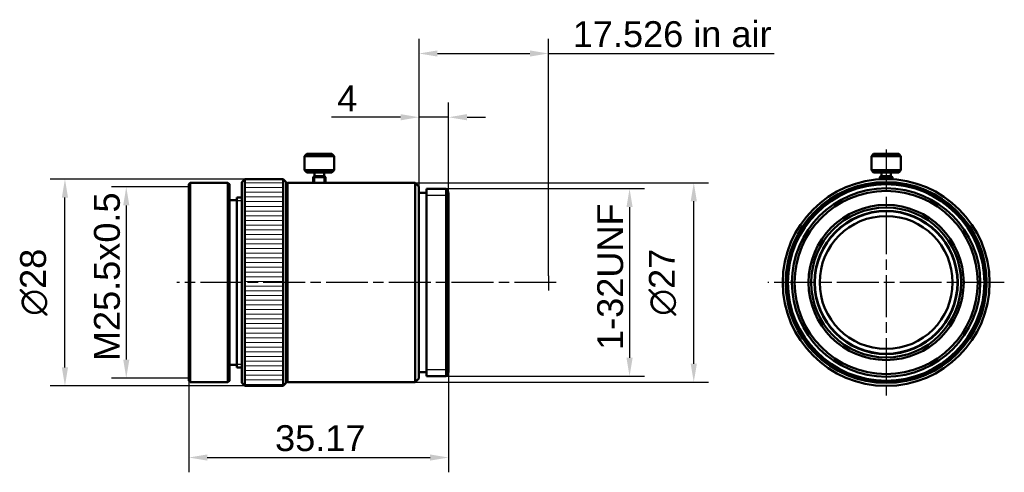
# Model space of a CAD drawing. Header units: millimetres. Extents: x 14 to 148, y 56 to 117.
import ezdxf

# ---------------------------------------------------------------- set-up
doc = ezdxf.new("R2010")
doc.units = ezdxf.units.MM
doc.linetypes.add('CHAIN', pattern=[0.3543, 0.2362, -0.0295, 0.0591, -0.0295])
for name, color, linetype, lineweight in [('Bemaßungen(DIN)', 179, 'Continuous', 25), ('Gewinde(DIN)', 179, 'Continuous', 25), ('Mittellinie(DIN)', 179, 'CHAIN', 25), ('Mittelpunktmarkierung(DIN)', 179, 'Continuous', 25), ('Schraffur', 179, 'Continuous', 9), ('Sichtbare Kanten(DIN)', 179, 'Continuous', 50), ('Skizziergeometrie(DIN)', 179, 'Continuous', 50)]:
    doc.layers.add(name, color=color, linetype=linetype, lineweight=lineweight)
doc.styles.add('STANDARD-BSI~0', font='arial.ttf')
doc.dimstyles.new('Katalogzeichnungen', dxfattribs={"dimtxt": 3.5, "dimasz": 2.5, "dimexe": 2, "dimexo": 0, "dimgap": 0.8, "dimtad": 1, "dimrnd": 1e-08, "dimdsep": 46, "dimtxsty": 'STANDARD-BSI~0', "dimcen": 0.09, "dimdle": 10, "dimclrd": 250, "dimclre": 250, "dimclrt": 250, "dimazin": 2, "dimtfac": 1, "dimtmove": 0, "dimatfit": 3, "dimfxl": 1, "dimtolj": 1, "dimtzin": 0, "dimlwd": 25, "dimlwe": 25, "dimarcsym": 0})

# ---------------------------------------------------------------- blocks, each defined once
blk = doc.blocks.new('*D10')
at = {"layer": 'Bemaßungen(DIN)', "color": 250, "linetype": 'Continuous', "lineweight": 25}
for p, q in [((37.16, 94.71), (26.69, 94.71)), ((28.69, 92.21), (28.69, 71.33)), ((37.16, 68.83), (26.69, 68.83))]:
    blk.add_line(p, q, dxfattribs=at)
at = {"layer": 'Bemaßungen(DIN)', "color": 250, "linetype": 'Continuous'}
for points in [[(28.28, 92.21), (29.11, 92.21), (28.69, 94.71)], [(28.28, 71.33), (29.11, 71.33), (28.69, 68.83)]]:
    blk.add_solid(points, dxfattribs=at)
at = {"layer": 'Defpoints', "color": 0, "linetype": 'Continuous'}
for p in [(37.16, 94.71), (28.69, 68.83), (37.16, 68.83)]:
    blk.add_point(p, dxfattribs=at)
at = {"layer": 'Bemaßungen(DIN)', "color": 250, "linetype": 'Continuous', "lineweight": 25, "insert": (24.32, 69.77), "char_height": 3.5, "attachment_point": 1, "rotation": 90, "style": 'STANDARD-BSI~0'}
blk.add_mtext('\\A1; \\fArial|b0|i0;M25.5x0.5', dxfattribs=at)
blk = doc.blocks.new('*D11')
at = {"layer": 'Bemaßungen(DIN)', "color": 250, "linetype": 'Continuous', "lineweight": 25}
for p, q in [((72.01, 94.47), (98.84, 94.47)), ((96.84, 91.97), (96.84, 71.57)), ((72.01, 69.07), (98.84, 69.07))]:
    blk.add_line(p, q, dxfattribs=at)
at = {"layer": 'Bemaßungen(DIN)', "color": 250, "linetype": 'Continuous'}
for points in [[(96.42, 91.97), (97.25, 91.97), (96.84, 94.47)], [(96.42, 71.57), (97.25, 71.57), (96.84, 69.07)]]:
    blk.add_solid(points, dxfattribs=at)
at = {"layer": 'Defpoints', "color": 0, "linetype": 'Continuous'}
for p in [(72.01, 94.47), (72.01, 69.07), (96.84, 69.07)]:
    blk.add_point(p, dxfattribs=at)
at = {"layer": 'Bemaßungen(DIN)', "color": 250, "linetype": 'Continuous', "lineweight": 25, "insert": (92.46, 71.28), "char_height": 3.5, "attachment_point": 1, "rotation": 90, "style": 'STANDARD-BSI~0'}
blk.add_mtext('\\A1; \\fArial|b0|i0;1-32UNF', dxfattribs=at)
blk = doc.blocks.new('*D12')
at = {"layer": 'Bemaßungen(DIN)', "color": 250, "linetype": 'Continuous', "lineweight": 25}
for p, q in [((68.33, 94.77), (68.33, 114.77)), ((85.85, 82.68), (85.85, 114.77)), ((70.83, 112.77), (83.35, 112.77)), ((85.85, 112.77), (116.4, 112.77))]:
    blk.add_line(p, q, dxfattribs=at)
at = {"layer": 'Bemaßungen(DIN)', "color": 250, "linetype": 'Continuous'}
for points in [[(70.83, 113.18), (70.83, 112.35), (68.33, 112.77)], [(83.35, 113.18), (83.35, 112.35), (85.85, 112.77)]]:
    blk.add_solid(points, dxfattribs=at)
at = {"layer": 'Defpoints', "color": 0, "linetype": 'Continuous'}
for p in [(85.85, 112.77), (68.33, 94.77), (85.85, 82.68)]:
    blk.add_point(p, dxfattribs=at)
at = {"layer": 'Bemaßungen(DIN)', "color": 250, "linetype": 'Continuous', "lineweight": 25, "insert": (89.15, 117.14), "char_height": 3.5, "attachment_point": 1, "style": 'STANDARD-BSI~0'}
blk.add_mtext('\\A1;\\fArial|b0|i0;17.526 in air', dxfattribs=at)
blk = doc.blocks.new('*D13')
at = {"layer": 'Bemaßungen(DIN)', "color": 250, "linetype": 'Continuous', "lineweight": 25}
for p, q in [((72.33, 69.62), (72.33, 56.07)), ((37.16, 68.47), (37.16, 56.07)), ((39.66, 58.07), (69.83, 58.07))]:
    blk.add_line(p, q, dxfattribs=at)
at = {"layer": 'Bemaßungen(DIN)', "color": 250, "linetype": 'Continuous'}
for points in [[(39.66, 58.49), (39.66, 57.66), (37.16, 58.07)], [(69.83, 58.49), (69.83, 57.66), (72.33, 58.07)]]:
    blk.add_solid(points, dxfattribs=at)
at = {"layer": 'Defpoints', "color": 0, "linetype": 'Continuous'}
for p in [(72.33, 69.62), (37.16, 68.47), (72.33, 58.07)]:
    blk.add_point(p, dxfattribs=at)
at = {"layer": 'Bemaßungen(DIN)', "color": 250, "linetype": 'Continuous', "lineweight": 25, "insert": (48.84, 62.45), "char_height": 3.5, "attachment_point": 1, "style": 'STANDARD-BSI~0'}
blk.add_mtext('\\A1;35.17', dxfattribs=at)
blk = doc.blocks.new('*D14')
at = {"layer": 'Bemaßungen(DIN)', "color": 250, "linetype": 'Continuous', "lineweight": 25}
for p, q in [((68.33, 94.77), (68.33, 106.14)), ((72.33, 93.92), (72.33, 106.14)), ((65.83, 104.14), (56.46, 104.14)), ((72.33, 104.14), (68.33, 104.14)), ((74.83, 104.14), (77.33, 104.14))]:
    blk.add_line(p, q, dxfattribs=at)
at = {"layer": 'Bemaßungen(DIN)', "color": 250, "linetype": 'Continuous'}
for points in [[(65.83, 104.56), (65.83, 103.72), (68.33, 104.14)], [(74.83, 104.56), (74.83, 103.72), (72.33, 104.14)]]:
    blk.add_solid(points, dxfattribs=at)
at = {"layer": 'Defpoints', "color": 0, "linetype": 'Continuous'}
for p in [(72.33, 104.14), (68.33, 94.77), (72.33, 93.92)]:
    blk.add_point(p, dxfattribs=at)
at = {"layer": 'Bemaßungen(DIN)', "color": 250, "linetype": 'Continuous', "lineweight": 25, "insert": (57.26, 108.44), "char_height": 3.5, "attachment_point": 1, "style": 'STANDARD-BSI~0'}
blk.add_mtext('\\A1;4', dxfattribs=at)
blk = doc.blocks.new('*D15')
at = {"layer": 'Bemaßungen(DIN)', "color": 250, "linetype": 'Continuous', "lineweight": 25}
for p, q in [((44.73, 95.77), (18.39, 95.77)), ((20.39, 70.27), (20.39, 93.27)), ((44.73, 67.77), (18.39, 67.77))]:
    blk.add_line(p, q, dxfattribs=at)
at = {"layer": 'Bemaßungen(DIN)', "color": 250, "linetype": 'Continuous'}
for points in [[(19.97, 93.27), (20.81, 93.27), (20.39, 95.77)], [(19.97, 70.27), (20.81, 70.27), (20.39, 67.77)]]:
    blk.add_solid(points, dxfattribs=at)
at = {"layer": 'Defpoints', "color": 0, "linetype": 'Continuous'}
for p in [(20.39, 95.77), (44.73, 95.77), (44.73, 67.77)]:
    blk.add_point(p, dxfattribs=at)
at = {"layer": 'Bemaßungen(DIN)', "color": 250, "linetype": 'Continuous', "lineweight": 25, "insert": (14.32, 77.27), "char_height": 3.5, "attachment_point": 1, "rotation": 90, "style": 'STANDARD-BSI~0'}
blk.add_mtext('\\A1;{\\fAIGDT|b0|i0;\\ln}\\fArial|b0|i0;28', dxfattribs=at)
blk = doc.blocks.new('*D16')
at = {"layer": 'Bemaßungen(DIN)', "color": 250, "linetype": 'Continuous', "lineweight": 25}
for p, q in [((67.83, 95.27), (107.53, 95.27)), ((105.53, 70.77), (105.53, 92.77)), ((67.83, 68.27), (107.53, 68.27))]:
    blk.add_line(p, q, dxfattribs=at)
at = {"layer": 'Bemaßungen(DIN)', "color": 250, "linetype": 'Continuous'}
for points in [[(105.11, 92.77), (105.95, 92.77), (105.53, 95.27)], [(105.11, 70.77), (105.95, 70.77), (105.53, 68.27)]]:
    blk.add_solid(points, dxfattribs=at)
at = {"layer": 'Defpoints', "color": 0, "linetype": 'Continuous'}
for p in [(67.83, 95.27), (105.53, 95.27), (67.83, 68.27)]:
    blk.add_point(p, dxfattribs=at)
at = {"layer": 'Bemaßungen(DIN)', "color": 250, "linetype": 'Continuous', "lineweight": 25, "insert": (99.46, 77.27), "char_height": 3.5, "attachment_point": 1, "rotation": 90, "style": 'STANDARD-BSI~0'}
blk.add_mtext('\\A1;{\\fAIGDT|b0|i0;\\ln}\\fArial|b0|i0;27', dxfattribs=at)

msp = doc.modelspace()

# ---------------------------------------------------------------- hatches: boundary and pattern name
at = {"layer": 'Schraffur'}
h = msp.add_hatch(dxfattribs=at)
h.set_pattern_fill('ANSI31', color=256, scale=5.08, angle=-45, style=0)
h.set_pattern_definition([(0, (0, 0), (0, 0.635), [])])
h.paths.add_polyline_path([(44.7266, 95.7682), (44.7266, 67.7682), (49.9266, 67.7682), (49.9266, 95.7682)])

# ---------------------------------------------------------------- linework, layer by layer
at = {"layer": 'Gewinde(DIN)'}
for p, q in [((54.1869, 96.0182), (54.1869, 95.2414)), ((55.466, 95.2414), (55.466, 96.0182)), ((130.9376, 96.0182), (130.9376, 95.7536)), ((132.2167, 95.7536), (132.2167, 96.0182)), ((72.009, 93.562), (69.3266, 93.562)), ((44.3266, 92.8076), (43.6564, 92.8076)), ((43.6564, 70.7288), (44.3266, 70.7288)), ((69.3266, 69.9744), (72.009, 69.9744))]:
    msp.add_line(p, q, dxfattribs=at)
at = {"layer": 'Mittellinie(DIN)', "linetype": 'CHAIN', "ltscale": 23.990969}
msp.add_line((86.9088, 81.7682), (35.5557, 81.7682), dxfattribs=at)
at = {"layer": 'Mittelpunktmarkierung(DIN)', "linetype": 'CHAIN', "ltscale": 23.990969}
for p, q in [((131.5772, 99.7518), (131.5772, 65.7682)), ((147.5772, 81.7682), (115.5772, 81.7682))]:
    msp.add_line(p, q, dxfattribs=at)
at = {"layer": 'Sichtbare Kanten(DIN)'}
for p, q in [((53.1264, 99.1682), (52.8264, 98.8682)), ((56.8264, 98.8682), (52.8264, 98.8682)), ((52.8264, 98.8682), (52.8264, 96.9682)), ((53.1264, 99.1682), (56.5264, 99.1682)), ((56.5264, 99.1682), (56.8264, 98.8682)), ((56.8264, 98.8682), (56.8264, 96.9682)), ((129.8772, 99.1682), (129.5772, 98.8682)), ((133.5772, 98.8682), (129.5772, 98.8682)), ((129.5772, 98.8682), (129.5772, 96.9682)), ((129.8772, 99.1682), (133.2772, 99.1682)), ((133.2772, 99.1682), (133.5772, 98.8682)), ((133.5772, 98.8682), (133.5772, 96.9682)), ((52.8264, 96.9682), (56.8264, 96.9682)), ((53.1264, 96.6682), (52.8264, 96.9682)), ((56.5264, 96.6682), (53.1264, 96.6682)), ((54.1264, 96.1682), (53.9764, 96.0182)), ((55.6764, 96.0182), (53.9764, 96.0182)), ((53.9764, 96.0182), (53.9764, 95.2682)), ((54.1264, 96.1682), (55.5264, 96.1682)), ((54.1764, 96.6682), (54.1764, 96.1682)), ((55.4764, 96.6682), (55.4764, 96.1682)), ((55.5264, 96.1682), (55.6764, 96.0182)), ((55.6764, 96.0182), (55.6764, 95.2682)), ((56.5264, 96.6682), (56.8264, 96.9682)), ((129.5772, 96.9682), (133.5772, 96.9682)), ((129.8772, 96.6682), (129.5772, 96.9682)), ((133.2772, 96.6682), (129.8772, 96.6682)), ((130.8772, 96.1682), (130.7272, 96.0182)), ((132.4272, 96.0182), (130.7272, 96.0182)), ((130.7272, 96.0182), (130.7272, 95.7424)), ((130.8772, 96.1682), (132.2772, 96.1682)), ((130.9272, 96.6682), (130.9272, 96.1682)), ((132.2272, 96.6682), (132.2272, 96.1682)), ((132.2772, 96.1682), (132.4272, 96.0182)), ((132.4272, 96.0182), (132.4272, 95.7424)), ((133.2772, 96.6682), (133.5772, 96.9682)), ((37.1564, 95.0682), (37.3564, 95.2682)), ((37.1564, 95.0682), (37.1564, 68.4682)), ((37.3564, 95.2682), (37.3564, 68.2682)), ((42.4564, 95.2682), (37.3564, 95.2682)), ((42.4564, 95.2682), (42.4564, 68.2682)), ((42.6564, 95.0682), (42.4564, 95.2682)), ((42.6564, 95.0682), (42.6564, 68.4682)), ((44.3266, 95.3682), (44.7266, 95.7682)), ((44.3266, 95.3682), (44.3266, 68.1682)), ((44.7266, 95.7682), (44.7266, 67.7682)), ((49.9266, 95.7682), (44.7266, 95.7682)), ((49.9266, 95.7682), (49.9266, 67.7682)), ((50.3266, 95.3682), (49.9266, 95.7682)), ((50.3266, 95.3682), (50.3266, 68.1682)), ((50.3266, 95.0682), (50.5266, 95.2682)), ((50.5266, 95.2682), (50.5266, 68.2682)), ((53.9764, 95.2682), (50.5266, 95.2682)), ((67.8266, 95.2682), (55.6764, 95.2682)), ((67.8266, 95.2682), (67.8266, 68.2682)), ((68.3266, 94.7682), (67.8266, 95.2682)), ((68.3266, 94.7682), (68.3266, 68.7682)), ((69.3266, 93.9182), (68.3266, 93.9182)), ((69.3266, 94.4682), (69.3266, 69.0682)), ((72.009, 94.4682), (69.3266, 94.4682)), ((72.009, 94.4682), (72.009, 69.0682)), ((72.3266, 93.9182), (72.009, 94.4682)), ((72.009, 94.4682), (72.009, 69.0682)), ((72.3266, 93.9182), (72.3266, 69.6182)), ((43.6564, 92.9182), (42.6564, 92.9182)), ((43.6564, 93.2682), (43.6564, 70.2682)), ((44.3266, 93.2682), (43.6564, 93.2682)), ((43.6564, 70.6182), (42.6564, 70.6182)), ((44.3266, 70.2682), (43.6564, 70.2682)), ((69.3266, 69.6182), (68.3266, 69.6182)), ((72.3266, 69.6182), (72.009, 69.0682)), ((37.1564, 68.4682), (37.3564, 68.2682)), ((42.4564, 68.2682), (37.3564, 68.2682)), ((42.6564, 68.4682), (42.4564, 68.2682)), ((44.3266, 68.1682), (44.7266, 67.7682)), ((50.3266, 68.1682), (49.9266, 67.7682)), ((50.3266, 68.4682), (50.5266, 68.2682)), ((67.8266, 68.2682), (50.5266, 68.2682)), ((68.3266, 68.7682), (67.8266, 68.2682)), ((72.009, 69.0682), (69.3266, 69.0682)), ((49.9266, 67.7682), (44.7266, 67.7682))]:
    msp.add_line(p, q, dxfattribs=at)
for radius in [14, 13.6, 13.5, 13.3, 12.75, 12.4, 10.5, 10.15, 9.7, 9.65, 9]:
    msp.add_circle((131.5772, 81.7682), radius, dxfattribs=at)
for points, knots in [([(54.8264, 95.2414), (54.7197, 95.2414), (54.6058, 95.2428), (54.3964, 95.2479), (54.3008, 95.2515), (54.1499, 95.2582), (54.0845, 95.2618), (53.9978, 95.2668), (53.9764, 95.2682), (53.9764, 95.2682)], [0, 0, 0, 0, 0.032027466, 0.032027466, 0.064054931, 0.064054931, 0.09608238, 0.09608238, 0.128109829, 0.128109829, 0.128109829, 0.128109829]), ([(55.6764, 95.2682), (55.6764, 95.2682), (55.6551, 95.2668), (55.5683, 95.2618), (55.5029, 95.2582), (55.352, 95.2515), (55.2565, 95.2479), (55.047, 95.2428), (54.9332, 95.2414), (54.8264, 95.2414)], [0.384329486, 0.384329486, 0.384329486, 0.384329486, 0.416356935, 0.416356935, 0.448384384, 0.448384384, 0.480411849, 0.480411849, 0.512439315, 0.512439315, 0.512439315, 0.512439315])]:
    msp.add_open_spline(points, degree=3, knots=knots, dxfattribs=at)
at = {"layer": 'Skizziergeometrie(DIN)'}
for p, q in [((37.1564, 94.7095), (37.1607, 94.7095)), ((37.1564, 68.8269), (37.1651, 68.8269))]:
    msp.add_line(p, q, dxfattribs=at)
at = {"layer": 'Skizziergeometrie(DIN)', "lineweight": 25}
msp.add_line((85.8526, 82.6753), (85.8526, 80.6753), dxfattribs=at)

# ---------------------------------------------------------------- dimensions: what is measured, and where the dimension line sits
at = {"layer": 'Bemaßungen(DIN)', "color": 250, "linetype": 'Continuous', "lineweight": 25}
for base, p1, p2, angle, text, override, picture, middle in [((85.8526, 112.7682), (68.3266, 94.7682), (85.8526, 82.6753), 180, '\\fArial|b0|i0;<> in air', {"dimgap": 0.8, "dimdec": 3, "dimtol": 0, "dimlim": 0, "dimtp": 0, "dimtm": 0, "dimtdec": 2, "dimtofl": 0, "dimatfit": 2}, '*D12', (102.3755, 112.7682)), ((20.39, 95.7682), (44.7266, 67.7682), (44.7266, 95.7682), 90, '{\\fAIGDT|b0|i0;\\ln}\\fArial|b0|i0;<>', {"dimgap": 0.8, "dimdec": 2, "dimtol": 0, "dimlim": 0, "dimtp": 0, "dimtm": 0, "dimtdec": 2, "dimtofl": 0, "dimatfit": 1}, '*D15', (20.39, 81.7682)), ((28.6929, 68.8269), (37.1564, 94.7095), (37.1564, 68.8269), 90, ' \\fArial|b0|i0;M25.5x0.5', {"dimgap": 0.8, "dimdec": 2, "dimtol": 0, "dimlim": 0, "dimtp": 0, "dimtm": 0, "dimtdec": 2, "dimtofl": 0, "dimatfit": 1}, '*D10', (28.6929, 81.7682)), ((105.5299, 95.2682), (67.8266, 68.2682), (67.8266, 95.2682), 90, '{\\fAIGDT|b0|i0;\\ln}\\fArial|b0|i0;<>', {"dimgap": 0.8, "dimdec": 2, "dimtol": 0, "dimlim": 0, "dimtp": 0, "dimtm": 0, "dimtdec": 2, "dimtofl": 0, "dimatfit": 1}, '*D16', (105.5299, 81.7682)), ((96.8383, 69.0682), (72.009, 94.4682), (72.009, 69.0682), 90, ' \\fArial|b0|i0;1-32UNF', {"dimgap": 0.8, "dimdec": 2, "dimtol": 0, "dimlim": 0, "dimtp": 0, "dimtm": 0, "dimtdec": 2, "dimtofl": 0, "dimatfit": 1}, '*D11', (96.8383, 81.7682))]:
    dim = msp.add_linear_dim(base=base, p1=p1, p2=p2, angle=angle, text=text, dimstyle='Katalogzeichnungen', override=override, dxfattribs=at)
    dim.commit()
    dim.dimension.update_dxf_attribs({"geometry": picture, "text_midpoint": middle, "dimtype": 160})
for base, p1, p2, override, picture, middle in [((72.3266, 104.1401), (68.3266, 94.7682), (72.3266, 93.9182), {"dimgap": 0.8, "dimdec": 2, "dimtol": 0, "dimlim": 0, "dimtp": 0, "dimtm": 0, "dimtdec": 2, "dimtofl": 1, "dimatfit": 1}, '*D14', (58.4717, 104.1401)), ((72.3266, 58.0736), (37.1564, 68.4682), (72.3266, 69.6182), {"dimgap": 0.8, "dimdec": 2, "dimtol": 0, "dimlim": 0, "dimtp": 0, "dimtm": 0, "dimtdec": 2, "dimtofl": 0, "dimatfit": 1}, '*D13', (54.7415, 58.0736))]:
    dim = msp.add_linear_dim(base=base, p1=p1, p2=p2, angle=180, dimstyle='Katalogzeichnungen', override=override, dxfattribs=at)
    dim.commit()
    dim.dimension.update_dxf_attribs({"geometry": picture, "text_midpoint": middle, "dimtype": 160})

doc.saveas('drawing.dxf')
